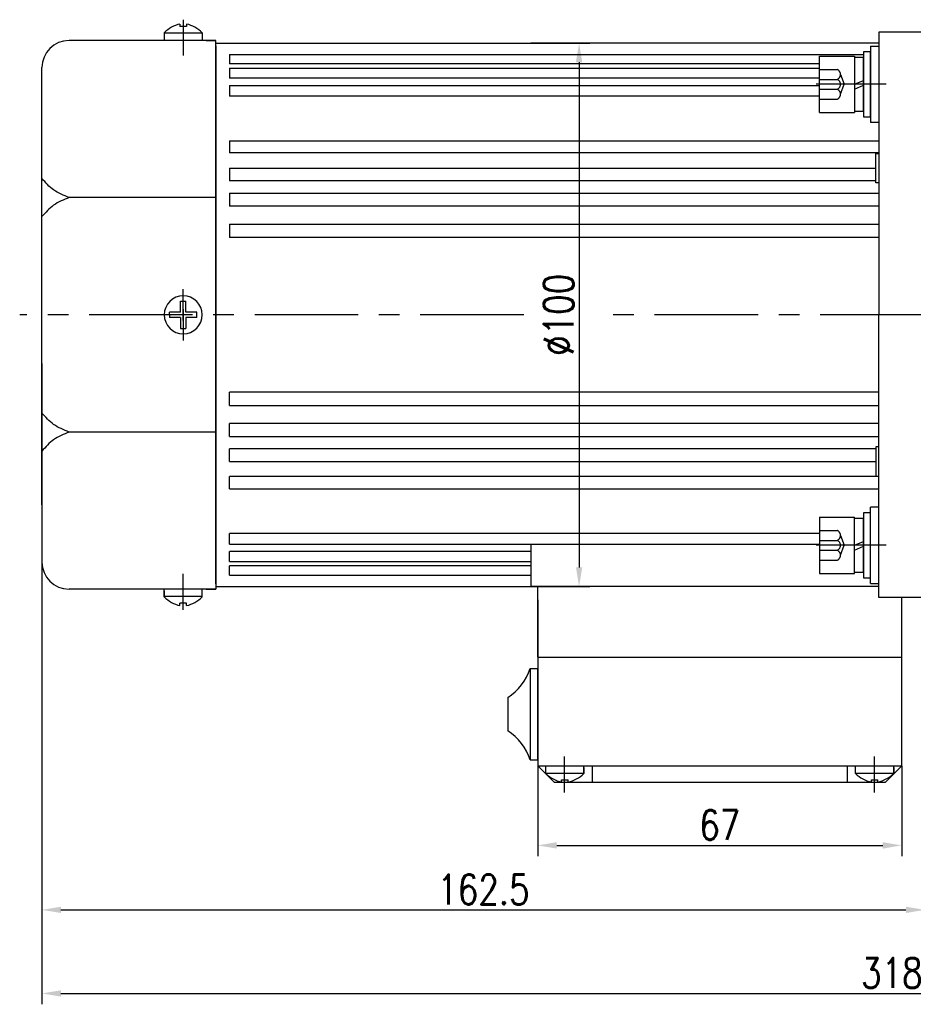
# Model space of a CAD drawing. Header units: inches. Extents: x 331 to 12887, y -474 to 4488.
# Tile 70 of 122: x 8272 to 8436, y 1187 to 1368. Entities that reach past the tile are written whole.
import ezdxf

# ---------------------------------------------------------------- set-up
doc = ezdxf.new("R2010")
doc.units = ezdxf.units.IN
doc.header["$LTSCALE"] = 10
doc.header["$MEASUREMENT"] = 0
doc.linetypes.add('CENTER', pattern=[10.16, 6.35, -1.27, 1.27, -1.27])
doc.linetypes.add('HIDDEN', pattern=[1.905, 1.27, -0.635])
for name, color, linetype in [('1轮廓实线层', 7, 'Continuous'), ('3中心线层', 1, 'CENTER'), ('4虚线层', 6, 'HIDDEN'), ('7标注层', 4, 'Continuous')]:
    doc.layers.add(name, color=color, linetype=linetype)
doc.styles.add('PC_TEXTSTYLE', font='isocp.shx', dxfattribs={"width": 0.8, "bigfont": 'HZFS.SHX'})
doc.styles.add('TH_GBDIM', font='romans.shx', dxfattribs={"width": 0.8, "bigfont": 'gbcbig.shx'})
doc.dimstyles.new('TH_GBDIM', dxfattribs={"dimtxt": 3.5, "dimasz": 2.5, "dimexe": 2, "dimexo": 0, "dimgap": 1, "dimtad": 1, "dimdec": 4, "dimdsep": 46, "dimtxsty": 'TH_GBDIM', "dimcen": 0.09, "dimclrd": 4, "dimclre": 4, "dimclrt": 3, "dimadec": 0, "dimazin": 0, "dimtfac": 1, "dimtdec": 4, "dimtmove": 0, "dimatfit": 3, "dimfxl": 1, "dimtzin": 0, "dimarcsym": 0})
doc.dimstyles.new('线性标注', dxfattribs={"dimtxt": 2.5, "dimasz": 3, "dimexe": 2, "dimexo": 0, "dimgap": 1, "dimtad": 1, "dimtih": 1, "dimtoh": 1, "dimdsep": 46, "dimtxsty": 'PC_TEXTSTYLE', "dimcen": 0.09, "dimclrt": 3, "dimadec": 0, "dimazin": 0, "dimtfac": 0.7, "dimtix": 1, "dimtmove": 0, "dimatfit": 0, "dimfxl": 1, "dimtzin": 0, "dimarcsym": 0})

# ---------------------------------------------------------------- blocks, each defined once
blk = doc.blocks.new('*D650')
at = {"layer": '7标注层', "color": 0, "lineweight": -2, "transparency": 16777216}
for p, q in [((8438.16, 1365.47), (8438.16, 1201.94)), ((8275.66, 1304.48), (8275.66, 1201.94)), ((8279.16, 1203.94), (8434.66, 1203.94))]:
    blk.add_line(p, q, dxfattribs=at)
at = {"layer": '7标注层', "color": 0, "transparency": 16777216}
for points in [[(8279.16, 1204.52), (8279.16, 1203.36), (8275.66, 1203.94)], [(8434.66, 1204.52), (8434.66, 1203.36), (8438.16, 1203.94)]]:
    blk.add_solid(points, dxfattribs=at)
at = {"layer": 'Defpoints', "color": 0, "transparency": 16777216}
for p in [(8438.16, 1365.47), (8275.66, 1304.48), (8438.16, 1203.94)]:
    blk.add_point(p, dxfattribs=at)
at = {"layer": '7标注层', "color": 3, "transparency": 16777216, "insert": (8356.91, 1207.69), "char_height": 5.5, "attachment_point": 5, "style": 'TH_GBDIM'}
blk.add_mtext('162.5', dxfattribs=at)
blk = doc.blocks.new('*D651')
at = {"layer": '7标注层', "color": 4, "lineweight": -2, "transparency": 16777216}
for p, q in [((8365.66, 1363.47), (8376.52, 1363.47)), ((8374.52, 1359.97), (8374.52, 1266.97)), ((8365.66, 1263.47), (8376.52, 1263.47))]:
    blk.add_line(p, q, dxfattribs=at)
at = {"layer": '7标注层', "color": 4, "transparency": 16777216}
for points in [[(8373.94, 1359.97), (8375.1, 1359.97), (8374.52, 1363.47)], [(8373.94, 1266.97), (8375.1, 1266.97), (8374.52, 1263.47)]]:
    blk.add_solid(points, dxfattribs=at)
at = {"layer": 'Defpoints', "color": 0, "transparency": 16777216}
for p in [(8365.66, 1363.47), (8365.66, 1263.47), (8374.52, 1263.47)]:
    blk.add_point(p, dxfattribs=at)
at = {"layer": '7标注层', "color": 3, "transparency": 16777216, "insert": (8370.77, 1313.47), "char_height": 5.5, "attachment_point": 5, "rotation": 90, "style": 'TH_GBDIM'}
blk.add_mtext('%%C100', dxfattribs=at)
blk = doc.blocks.new('*D831')
at = {"layer": '7标注层', "color": 0, "lineweight": -2, "transparency": 16777216}
for p, q in [((8594.16, 1288.97), (8594.16, 1186.56)), ((8275.66, 1273.22), (8275.66, 1186.56)), ((8279.16, 1188.56), (8590.66, 1188.56))]:
    blk.add_line(p, q, dxfattribs=at)
at = {"layer": '7标注层', "color": 0, "transparency": 16777216}
for points in [[(8279.16, 1189.14), (8279.16, 1187.97), (8275.66, 1188.56)], [(8590.66, 1189.14), (8590.66, 1187.97), (8594.16, 1188.56)]]:
    blk.add_solid(points, dxfattribs=at)
at = {"layer": 'Defpoints', "color": 0, "transparency": 16777216}
for p in [(8594.16, 1288.97), (8275.66, 1273.22), (8594.16, 1188.56)]:
    blk.add_point(p, dxfattribs=at)
at = {"layer": '7标注层', "color": 3, "transparency": 16777216, "insert": (8434.91, 1192.31), "char_height": 5.5, "attachment_point": 5, "style": 'TH_GBDIM'}
blk.add_mtext('318.5', dxfattribs=at)
blk = doc.blocks.new('*D985')
at = {"layer": '7标注层', "color": 4, "lineweight": -2, "transparency": 16777216}
for p, q in [((8366.91, 1230.47), (8366.91, 1213.81)), ((8433.91, 1230.47), (8433.91, 1213.81)), ((8370.41, 1215.81), (8430.41, 1215.81))]:
    blk.add_line(p, q, dxfattribs=at)
at = {"layer": '7标注层', "color": 4, "transparency": 16777216}
for points in [[(8370.41, 1216.39), (8370.41, 1215.22), (8366.91, 1215.81)], [(8430.41, 1216.39), (8430.41, 1215.22), (8433.91, 1215.81)]]:
    blk.add_solid(points, dxfattribs=at)
at = {"layer": 'Defpoints', "color": 0, "transparency": 16777216}
for p in [(8366.91, 1230.47), (8433.91, 1230.47), (8433.91, 1215.81)]:
    blk.add_point(p, dxfattribs=at)
at = {"layer": '7标注层', "color": 3, "transparency": 16777216, "insert": (8400.41, 1219.56), "char_height": 5.5, "attachment_point": 5, "style": 'TH_GBDIM'}
blk.add_mtext('67', dxfattribs=at)

msp = doc.modelspace()

# ---------------------------------------------------------------- linework, layer by layer
for p, q in [((8301.05835, 1366.99405), (8301.05835, 1366.56585)), ((8302.25835, 1366.56585), (8301.05835, 1366.56585)), ((8302.25835, 1366.99405), (8302.25835, 1366.56585)), ((8298.15835, 1365.4012), (8298.15835, 1363.96585)), ((8305.15835, 1365.3068), (8298.15835, 1365.3068)), ((8305.15835, 1365.4012), (8305.15835, 1363.96585)), ((8307.65835, 1363.96585), (8280.65835, 1363.96585)), ((8305.90835, 1363.96585), (8307.65835, 1363.96585)), ((8307.65835, 1362.96585), (8307.65835, 1363.96585)), ((8307.65835, 1362.96585), (8307.65835, 1313.46585)), ((8275.65835, 1348.46585), (8275.65835, 1358.96585)), ((8275.65835, 1278.46585), (8275.65835, 1348.46585)), ((8307.65835, 1335.0471), (8280.65835, 1335.0471)), ((8307.65835, 1263.96585), (8307.65835, 1313.46585)), ((8307.65835, 1291.88461), (8280.65835, 1291.88461)), ((8275.65835, 1278.46585), (8275.65835, 1267.96585)), ((8307.65835, 1263.96585), (8307.65835, 1262.96585)), ((8307.65835, 1262.96585), (8280.65835, 1262.96585)), ((8298.15835, 1261.53051), (8298.15835, 1262.96585)), ((8298.15835, 1262.6631), (8298.15835, 1261.53051)), ((8305.15835, 1261.62491), (8298.15835, 1261.62491)), ((8305.15835, 1261.53051), (8305.15835, 1262.96585)), ((8305.90835, 1262.96585), (8307.65835, 1262.96585)), ((8305.90835, 1262.96585), (8307.65835, 1262.96585)), ((8433.90835, 1230.46585), (8433.90835, 1261.46585)), ((8302.25835, 1260.36585), (8301.05835, 1260.36585)), ((8301.05835, 1259.93766), (8301.05835, 1260.36585)), ((8302.25835, 1259.93766), (8302.25835, 1260.36585)), ((8368.40835, 1229.03051), (8368.40835, 1230.46585)), ((8368.40835, 1229.12491), (8375.40835, 1229.12491)), ((8375.40835, 1229.03051), (8375.40835, 1230.46585)), ((8375.40835, 1230.1631), (8375.40835, 1229.03051)), ((8425.40835, 1229.03051), (8425.40835, 1230.46585)), ((8425.40835, 1229.12491), (8432.40835, 1229.12491)), ((8432.45521, 1229.03051), (8432.45521, 1230.46585)), ((8432.45521, 1230.1631), (8432.45521, 1229.03051)), ((8371.30835, 1227.86585), (8372.50835, 1227.86585)), ((8371.30835, 1227.43766), (8371.30835, 1227.86585)), ((8372.50835, 1227.43766), (8372.50835, 1227.86585)), ((8428.30835, 1227.86585), (8429.50835, 1227.86585)), ((8428.30835, 1227.43766), (8428.30835, 1227.86585)), ((8429.50835, 1227.43766), (8429.50835, 1227.86585))]:
    msp.add_line(p, q)
for centre, radius, start, end in [((8302.61824, 1360.71771), 6.46728, 103.957243, 133.5991462), ((8300.69845, 1360.71771), 6.46728, 46.4008538, 76.042757), ((8280.65835, 1358.96585), 5, 90, 180), ((8280.65835, 1267.96585), 5, 180, 270), ((8302.61824, 1266.214), 6.46728, 226.4008538, 256.042757), ((8300.69845, 1266.214), 6.46728, 283.957243, 313.5991462), ((8372.86824, 1233.714), 6.46728, 226.4008538, 256.042757), ((8370.94845, 1233.714), 6.46728, 283.957243, 313.5991462), ((8429.86824, 1233.714), 6.46728, 226.4008538, 256.042757), ((8427.94845, 1233.714), 6.46728, 283.957243, 313.5991462)]:
    msp.add_arc(centre, radius, start, end)
for points in [[(8280.65835, 1335.0471), (8277.8032, 1336.4627), (8275.65835, 1338.55229)], [(8280.65835, 1335.0471), (8277.8032, 1333.63149), (8275.65835, 1331.5419)], [(8280.65835, 1291.88461), (8277.8032, 1293.30022), (8275.65835, 1295.38981)], [(8280.65835, 1291.88461), (8277.8032, 1290.46901), (8275.65835, 1288.37942)]]:
    msp.add_spline(points, degree=3)
at = {"layer": '1轮廓实线层'}
for p, q in [((8429.65835, 1365.46585), (8429.65835, 1355.46585)), ((8438.15835, 1365.46585), (8429.65835, 1365.46585)), ((8307.65835, 1363.46585), (8365.65835, 1363.46585)), ((8307.65835, 1313.46585), (8307.65835, 1363.46585)), ((8429.65835, 1363.46585), (8365.65835, 1363.46585)), ((8428.15835, 1362.89226), (8428.15835, 1348.89226)), ((8428.15835, 1362.89226), (8429.65835, 1362.89226)), ((8310.15835, 1361.39488), (8426.87835, 1361.39488)), ((8310.15835, 1361.39488), (8310.15835, 1359.68236)), ((8418.79835, 1350.69226), (8418.79835, 1361.09226)), ((8418.79835, 1361.09226), (8425.19835, 1361.09226)), ((8425.19835, 1361.09226), (8425.19835, 1350.69226)), ((8428.15835, 1361.89226), (8426.87835, 1361.89226)), ((8426.87835, 1361.89226), (8426.87835, 1359.25226)), ((8428.15835, 1359.25226), (8428.15835, 1361.89226)), ((8418.79835, 1359.68236), (8310.15835, 1359.68236)), ((8425.19835, 1360.81226), (8425.19835, 1350.97226)), ((8426.87835, 1360.81226), (8425.19835, 1360.81226)), ((8426.87835, 1350.97226), (8426.87835, 1360.81226)), ((8426.87835, 1359.25226), (8426.87835, 1352.53226)), ((8428.15835, 1352.53226), (8428.15835, 1359.25226)), ((8310.15835, 1358.86323), (8418.79835, 1358.86323)), ((8310.15835, 1358.86323), (8310.15835, 1357.01264)), ((8418.79835, 1357.01264), (8310.15835, 1357.01264)), ((8310.15835, 1355.67346), (8418.79835, 1355.67346)), ((8310.15835, 1355.67346), (8310.15835, 1353.69374)), ((8425.19835, 1355.89226), (8426.87835, 1356.61603)), ((8425.19835, 1354.98755), (8426.87835, 1355.71132)), ((8429.65835, 1355.46585), (8429.65835, 1313.46585)), ((8418.79835, 1353.69374), (8310.15835, 1353.69374)), ((8426.87835, 1352.53226), (8426.87835, 1349.89226)), ((8428.15835, 1349.89226), (8428.15835, 1352.53226)), ((8418.79835, 1350.69226), (8425.19835, 1350.69226)), ((8425.19835, 1350.97226), (8426.87835, 1350.97226)), ((8426.87835, 1349.89226), (8428.15835, 1349.89226)), ((8429.65835, 1348.89226), (8428.15835, 1348.89226)), ((8310.15835, 1345.49893), (8429.65835, 1345.49893)), ((8310.15835, 1345.49893), (8310.15835, 1343.25437)), ((8429.65835, 1343.25437), (8310.15835, 1343.25437)), ((8429.15835, 1343.16585), (8429.65835, 1343.16585)), ((8429.15835, 1337.76585), (8429.15835, 1343.16585)), ((8310.15835, 1340.46776), (8429.15775, 1340.46776)), ((8310.15835, 1340.46776), (8310.15835, 1338.13834)), ((8429.15835, 1338.13834), (8310.15835, 1338.13834)), ((8429.65835, 1337.76585), (8429.15835, 1337.76585)), ((8310.15835, 1335.84677), (8429.65835, 1335.84677)), ((8310.15835, 1335.84677), (8310.15835, 1333.45737)), ((8429.65835, 1333.45737), (8310.15835, 1333.45737)), ((8310.15835, 1330.1667), (8429.65835, 1330.1667)), ((8310.15835, 1330.1667), (8310.15835, 1327.72315)), ((8429.65835, 1327.72315), (8310.15835, 1327.72315)), ((8301.15835, 1313.96585), (8301.15835, 1315.96585)), ((8301.15835, 1315.96585), (8302.15835, 1315.96585)), ((8302.15835, 1313.96585), (8302.15835, 1315.96585)), ((8301.15835, 1313.96585), (8299.15835, 1313.96585)), ((8299.15835, 1313.46585), (8299.15835, 1313.96585)), ((8304.15835, 1313.96585), (8302.15835, 1313.96585)), ((8304.15835, 1312.96585), (8304.15835, 1313.96585)), ((8299.15835, 1313.46585), (8299.15835, 1312.96585)), ((8301.15835, 1312.96585), (8299.15835, 1312.96585)), ((8301.15835, 1312.96585), (8301.15835, 1310.96585)), ((8304.15835, 1312.96585), (8302.15835, 1312.96585)), ((8302.15835, 1312.96585), (8302.15835, 1310.96585)), ((8307.65835, 1313.46585), (8307.65835, 1263.46585)), ((8429.65835, 1271.46585), (8429.65835, 1313.46585)), ((8301.15835, 1310.96585), (8302.15835, 1310.96585)), ((8310.15835, 1296.765), (8310.15835, 1299.20856)), ((8429.65835, 1299.20856), (8310.15835, 1299.20856)), ((8310.15835, 1296.765), (8429.65835, 1296.765)), ((8310.15835, 1291.08494), (8310.15835, 1293.47434)), ((8429.65835, 1293.47434), (8310.15835, 1293.47434)), ((8310.15835, 1291.08494), (8429.65835, 1291.08494)), ((8310.15835, 1286.46395), (8310.15835, 1288.79337)), ((8429.15835, 1288.79337), (8310.15835, 1288.79337)), ((8429.65835, 1289.16585), (8429.15835, 1289.16585)), ((8429.15835, 1289.16585), (8429.15835, 1283.76585)), ((8310.15835, 1286.46395), (8429.15835, 1286.46395)), ((8424.5943, 1286.46395), (8429.15775, 1286.46395)), ((8310.15835, 1281.43278), (8310.15835, 1283.67734)), ((8429.65835, 1283.67734), (8310.15835, 1283.67734)), ((8429.65835, 1283.67734), (8424.6245, 1283.67734)), ((8429.15835, 1283.76585), (8429.65835, 1283.76585)), ((8310.15835, 1281.43278), (8429.65835, 1281.43278)), ((8424.61859, 1281.43278), (8429.65835, 1281.43278)), ((8429.65835, 1278.03945), (8428.15835, 1278.03945)), ((8428.15835, 1264.03945), (8428.15835, 1278.03945)), ((8418.79835, 1276.23945), (8425.19835, 1276.23945)), ((8418.79835, 1276.23945), (8418.79835, 1265.83945)), ((8425.19835, 1265.83945), (8425.19835, 1276.23945)), ((8426.87835, 1275.95945), (8425.19835, 1275.95945)), ((8425.19835, 1266.11945), (8425.19835, 1275.95945)), ((8428.15835, 1277.03945), (8426.87835, 1277.03945)), ((8426.87835, 1277.03945), (8426.87835, 1274.39945)), ((8426.87835, 1266.11945), (8426.87835, 1275.95945)), ((8428.15835, 1274.39945), (8428.15835, 1277.03945)), ((8426.87835, 1274.39945), (8426.87835, 1267.67945)), ((8428.15835, 1267.67945), (8428.15835, 1274.39945)), ((8310.15835, 1271.25825), (8310.15835, 1273.23797)), ((8418.79835, 1273.23797), (8310.15835, 1273.23797)), ((8310.15835, 1271.25825), (8418.79835, 1271.25825)), ((8365.65835, 1271.25825), (8365.65835, 1263.46585)), ((8425.19835, 1271.03945), (8426.87835, 1271.76321)), ((8425.19835, 1270.13474), (8426.87835, 1270.85851)), ((8429.65835, 1261.46585), (8429.65835, 1271.46585)), ((8310.15835, 1268.06847), (8310.15835, 1269.91906)), ((8365.65835, 1269.91906), (8310.15835, 1269.91906)), ((8310.15835, 1268.06847), (8365.65835, 1268.06847)), ((8310.15835, 1265.53683), (8310.15835, 1267.24934)), ((8365.65835, 1267.24934), (8310.15835, 1267.24934)), ((8426.87835, 1267.67945), (8426.87835, 1265.03945)), ((8428.15835, 1265.03945), (8428.15835, 1267.67945)), ((8310.15835, 1265.53683), (8365.65835, 1265.53683)), ((8418.79835, 1265.83945), (8425.19835, 1265.83945)), ((8425.19835, 1266.11945), (8426.87835, 1266.11945)), ((8426.87835, 1265.03945), (8428.15835, 1265.03945)), ((8307.65835, 1263.46585), (8365.65835, 1263.46585)), ((8429.65835, 1263.46585), (8365.65835, 1263.46585)), ((8366.90835, 1250.46585), (8366.90835, 1263.46585)), ((8429.65835, 1263.46585), (8424.61774, 1263.46585)), ((8428.15835, 1264.03945), (8429.65835, 1264.03945)), ((8438.15835, 1261.46585), (8429.65835, 1261.46585)), ((8366.90835, 1261.02156), (8366.90835, 1230.46585)), ((8365.50093, 1248.36585), (8365.50093, 1231.56585)), ((8365.50093, 1248.36585), (8366.90835, 1248.36585)), ((8366.90835, 1231.56585), (8366.90835, 1248.36585)), ((8361.38382, 1243.04745), (8361.38382, 1236.88426)), ((8365.50093, 1231.56585), (8366.90835, 1231.56585)), ((8366.90835, 1230.46585), (8369.90835, 1227.46585)), ((8366.90835, 1230.46585), (8376.90835, 1230.46585)), ((8376.90835, 1230.46585), (8376.90835, 1227.46585)), ((8423.90835, 1230.46585), (8433.90835, 1230.46585)), ((8423.90835, 1227.46585), (8423.90835, 1230.46585)), ((8433.90835, 1230.46585), (8430.90835, 1227.46585)), ((8369.90835, 1227.46585), (8430.90835, 1227.46585))]:
    msp.add_line(p, q, dxfattribs=at)
at = {"layer": '1轮廓实线层', "color": 7}
for p, q in [((8366.90835, 1250.46585), (8433.90835, 1250.46585)), ((8376.90835, 1230.46585), (8423.90835, 1230.46585))]:
    msp.add_line(p, q, dxfattribs=at)
at = {"layer": '1轮廓实线层'}
for centre, radius, start, end in [((8301.65835, 1313.46585), 3.5, 0, 180), ((8301.65835, 1313.46585), 3.5, 180, 0), ((8356.06093, 1251.42081), 9.92202, 302.4438553, 342.0674814), ((8356.06093, 1228.5109), 9.92202, 17.9325186, 57.5561447)]:
    msp.add_arc(centre, radius, start, end, dxfattribs=at)
at = {"layer": '3中心线层'}
for p, q in [((8301.65835, 1367.78981), (8301.65835, 1361.16893)), ((8431.01029, 1355.89226), (8418.15835, 1355.89226)), ((8301.65835, 1312.41296), (8301.65835, 1318.19416)), ((8301.65835, 1314.51875), (8301.65835, 1308.73755)), ((8431.01029, 1271.03945), (8418.15835, 1271.03945)), ((8301.65835, 1259.14189), (8301.65835, 1265.76278)), ((8371.86149, 1225.55929), (8371.86149, 1232.18017)), ((8428.86149, 1225.55929), (8428.86149, 1232.18017))]:
    msp.add_line(p, q, dxfattribs=at)
at = {"layer": '3中心线层', "ltscale": 0.3}
for p, q in [((8364.34008, 1313.46585), (8271.56054, 1313.46585)), ((8468.43089, 1313.46585), (8377.08869, 1313.46585))]:
    msp.add_line(p, q, dxfattribs=at)
at = {"layer": '4虚线层'}
for p, q in [((8418.79835, 1358.63626), (8421.99835, 1358.63626)), ((8422.63835, 1357.72159), (8423.31835, 1355.89226)), ((8418.79835, 1356.80693), (8421.99835, 1356.80693)), ((8422.63835, 1354.06293), (8423.31835, 1355.89226)), ((8418.79835, 1354.97759), (8421.99835, 1354.97759)), ((8418.79835, 1353.14826), (8421.99835, 1353.14826)), ((8418.79835, 1273.78345), (8421.99835, 1273.78345)), ((8422.63835, 1272.86878), (8423.31835, 1271.03945)), ((8418.79835, 1271.95411), (8421.99835, 1271.95411)), ((8422.63835, 1269.21011), (8423.31835, 1271.03945)), ((8418.79835, 1270.12478), (8421.99835, 1270.12478)), ((8418.79835, 1268.29545), (8421.99835, 1268.29545))]:
    msp.add_line(p, q, dxfattribs=at)
for centre in [(8421.66474, 1357.72159), (8421.66474, 1355.89226), (8421.66474, 1354.06293), (8421.66474, 1272.86878), (8421.66474, 1271.03945), (8421.66474, 1269.21011)]:
    msp.add_arc(centre, 0.97361, 290.0383846, 69.9616154, dxfattribs=at)

# ---------------------------------------------------------------- dimensions: what is measured, and where the dimension line sits
at = {"layer": '7标注层'}
for base, p1, p2, picture, middle in [((8438.15835, 1203.94162), (8275.65835, 1304.48181), (8438.15835, 1365.46585), '*D650', (8356.90835, 1207.69162)), ((8594.15834, 1188.55623), (8275.65835, 1273.21585), (8594.15834, 1288.96586), '*D831', (8434.90835, 1192.30623))]:
    dim = msp.add_linear_dim(base=base, p1=p1, p2=p2, dimstyle='线性标注', override={"dimtxt": 5.5, "dimasz": 3.5, "dimtxsty": 'TH_GBDIM', "dimadec": 2}, dxfattribs=at)
    dim.commit()
    dim.dimension.update_dxf_attribs({"geometry": picture, "text_midpoint": middle})
dim = msp.add_linear_dim(base=(8374.51904, 1263.46585), p1=(8365.65835, 1363.46585), p2=(8365.65835, 1263.46585), angle=90, text='%%C100', dimstyle='TH_GBDIM', override={"dimtxt": 5.5, "dimasz": 3.5, "dimgap": 1, "dimtad": 1, "dimjust": 0, "dimdec": 1, "dimlfac": 1.25, "dimse1": 0, "dimse2": 0, "dimsd1": 0, "dimsd2": 0, "dimadec": 1}, dxfattribs=at)
dim.commit()
dim.dimension.update_dxf_attribs({"geometry": '*D651', "text_midpoint": (8370.76904, 1313.46585)})
dim = msp.add_linear_dim(base=(8433.90835, 1215.80766), p1=(8366.90835, 1230.46585), p2=(8433.90835, 1230.46585), dimstyle='TH_GBDIM', override={"dimtxt": 5.5, "dimasz": 3.5, "dimdec": 1, "dimadec": 1}, dxfattribs=at)
dim.commit()
dim.dimension.update_dxf_attribs({"geometry": '*D985', "text_midpoint": (8400.40835, 1215.80766), "dimtype": 160})

doc.saveas('drawing.dxf')
